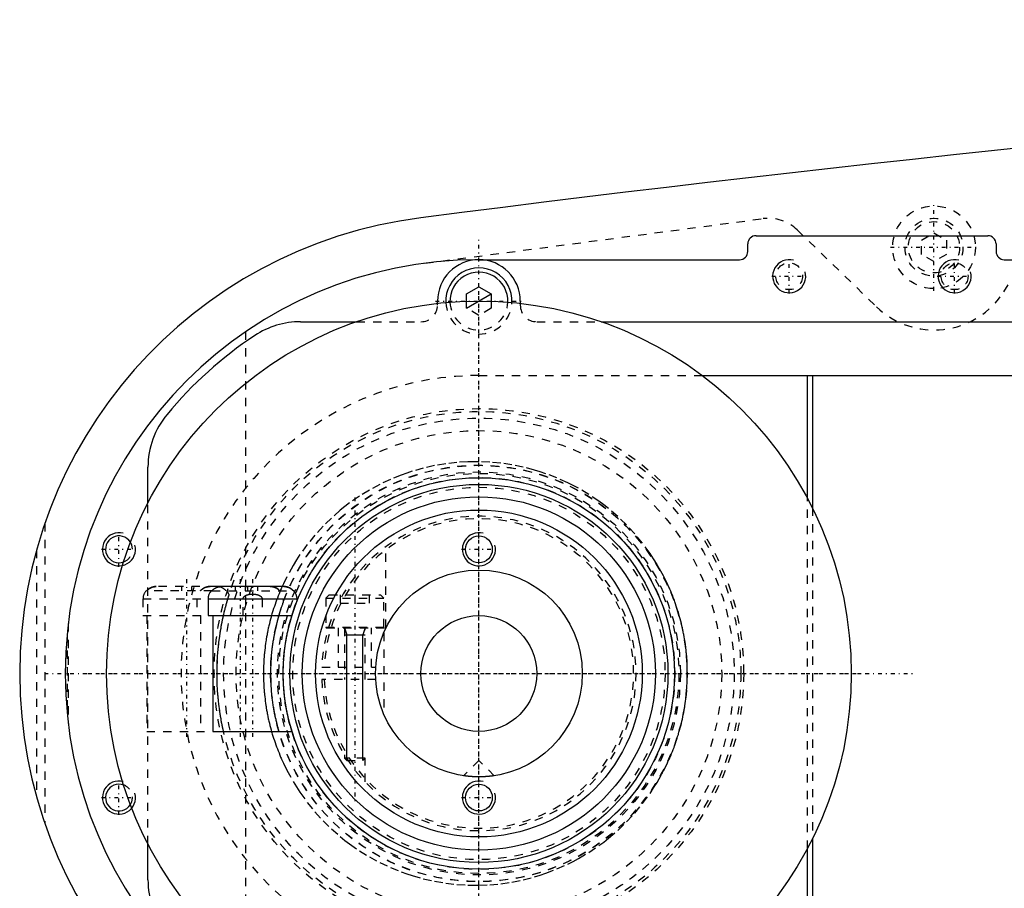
# Model space of a CAD drawing. Extents: x -1055 to 156, y -125 to 125.
# Tile 2 of 7: x -1055 to -936, y -26 to 79. Entities that reach past the tile are written whole.
import ezdxf

# ---------------------------------------------------------------- set-up
doc = ezdxf.new("R2010")
doc.units = 0
doc.linetypes.add('CENTER', pattern=[1.5, 0.45, -0.5, 0.05, -0.5])
doc.linetypes.add('DASHED', pattern=[2, 1, -1])
for name, color, linetype in [('AM_0', 7, 'CONTINUOUS'), ('AM_10', 7, 'CONTINUOUS'), ('AM_3', 7, 'DASHED'), ('AM_7', 7, 'CENTER')]:
    doc.layers.add(name, color=color, linetype=linetype)

msp = doc.modelspace()

# ---------------------------------------------------------------- linework, layer by layer
at = {"layer": 'AM_0', "color": 7, "linetype": 'CONTINUOUS'}
for p, q in [((-966.5, 52.9), (-938.5, 52.9)), ((-967.5, 51), (-967.5, 51.9)), ((-937.5, 51.9), (-937.5, 51)), ((-1000, 50), (-968.5, 50)), ((-936.5, 50), (-830, 50)), ((-1001.5, 45.87), (-1000, 46.73)), ((-1000, 46.73), (-998.5, 45.87)), ((-1001.5, 44.97), (-1001.5, 45.87)), ((-998.5, 45.87), (-998.5, 44.97)), ((-1005, 44.72), (-1005, 45)), ((-995, 45), (-995, 44.72)), ((-1021.56, 42.5), (-1014.79, 42.5)), ((-985.21, 42.5), (-867, 42.5)), ((-973, 36), (-901.33, 36)), ((-960.3, 21.18), (-960.3, 36)), ((-959.7, 36), (-959.7, 20.03)), ((-1040, 20.62), (-1040, 24.92)), ((-1032.26, 10), (-1032.34, 10)), ((-1023.58, 10.5), (-1031.12, 10.5)), ((-1022.36, 10), (-1022.44, 10)), ((-1032.73, 9), (-1032.73, 7)), ((-1032.73, 9), (-1021.98, 9)), ((-1021.98, 8.74), (-1021.98, 9)), ((-1032.73, 7), (-1022.59, 7)), ((-1032.15, 7), (-1032.15, -7)), ((-1032.15, -7), (-1022.59, -7)), ((-959.7, -20.03), (-959.7, -36)), ((-1040, -24.92), (-1040, -20.62)), ((-960.3, -36), (-960.3, -21.18))]:
    msp.add_line(p, q, dxfattribs=at)
for points in [[(-1032.26, 10, 0), (-1032.24, 10.02, 0), (-1032.21, 10.06, 0), (-1032.17, 10.1, 0), (-1032.15, 10.11, 0), (-1032.13, 10.13, 0), (-1032.08, 10.17, 0), (-1032.04, 10.2, 0), (-1031.99, 10.23, 0), (-1031.94, 10.27, 0), (-1031.89, 10.3, 0), (-1031.87, 10.31, 0), (-1031.84, 10.32, 0), (-1031.79, 10.35, 0), (-1031.74, 10.37, 0), (-1031.69, 10.39, 0), (-1031.64, 10.41, 0), (-1031.59, 10.43, 0), (-1031.56, 10.44, 0), (-1031.54, 10.44, 0), (-1031.48, 10.46, 0), (-1031.43, 10.47, 0), (-1031.4, 10.48, 0)], [(-1022.44, 10, 0), (-1022.46, 10.03, 0), (-1022.51, 10.07, 0), (-1022.56, 10.12, 0), (-1022.59, 10.14, 0), (-1022.62, 10.17, 0), (-1022.68, 10.21, 0), (-1022.74, 10.25, 0), (-1022.8, 10.29, 0), (-1022.86, 10.33, 0), (-1022.93, 10.36, 0), (-1022.96, 10.37, 0), (-1022.99, 10.38, 0), (-1023.05, 10.41, 0), (-1023.12, 10.43, 0), (-1023.19, 10.45, 0), (-1023.26, 10.47, 0), (-1023.33, 10.48, 0), (-1023.37, 10.49, 0), (-1023.41, 10.49, 0), (-1023.48, 10.5, 0), (-1023.55, 10.5, 0), (-1023.58, 10.5, 0)], [(-1023.3, 10.48, 0), (-1023.27, 10.47, 0), (-1023.22, 10.46, 0), (-1023.16, 10.44, 0), (-1023.14, 10.44, 0), (-1023.11, 10.43, 0), (-1023.06, 10.41, 0), (-1023.01, 10.39, 0), (-1022.96, 10.37, 0), (-1022.91, 10.35, 0), (-1022.86, 10.32, 0), (-1022.83, 10.31, 0), (-1022.81, 10.3, 0), (-1022.76, 10.27, 0), (-1022.71, 10.23, 0), (-1022.66, 10.2, 0), (-1022.62, 10.17, 0), (-1022.57, 10.13, 0), (-1022.55, 10.11, 0), (-1022.53, 10.1, 0), (-1022.49, 10.06, 0), (-1022.46, 10.02, 0), (-1022.44, 10, 0)], [(-1000, -12.5, 0), (-1000.01, -12.5, 0), (-1000.04, -12.5, 0), (-1000.07, -12.5, 0), (-1000.08, -12.5, 0), (-1000.1, -12.5, 0), (-1000.12, -12.5, 0), (-1000.15, -12.5, 0), (-1000.18, -12.5, 0), (-1000.2, -12.5, 0), (-1000.23, -12.5, 0), (-1000.25, -12.5, 0), (-1000.26, -12.5, 0), (-1000.29, -12.5, 0), (-1000.31, -12.5, 0), (-1000.34, -12.5, 0), (-1000.37, -12.49, 0), (-1000.4, -12.49, 0), (-1000.41, -12.49, 0), (-1000.42, -12.49, 0), (-1000.45, -12.49, 0), (-1000.48, -12.49, 0), (-1000.49, -12.49, 0), (-1000.51, -12.49, 0), (-1000.53, -12.49, 0), (-1000.56, -12.49, 0), (-1000.57, -12.49, 0), (-1000.59, -12.49, 0), (-1000.61, -12.48, 0), (-1000.64, -12.48, 0), (-1000.67, -12.48, 0), (-1000.69, -12.48, 0), (-1000.72, -12.48, 0), (-1000.73, -12.48, 0), (-1000.74, -12.48, 0), (-1000.77, -12.48, 0), (-1000.8, -12.47, 0), (-1000.82, -12.47, 0), (-1000.85, -12.47, 0), (-1000.87, -12.47, 0), (-1000.88, -12.47, 0), (-1000.9, -12.47, 0), (-1000.92, -12.47, 0), (-1000.94, -12.46, 0), (-1000.97, -12.46, 0), (-1000.99, -12.46, 0), (-1001.01, -12.46, 0), (-1001.03, -12.46, 0), (-1001.04, -12.46, 0), (-1001.06, -12.45, 0), (-1001.08, -12.45, 0), (-1001.1, -12.45, 0), (-1001.13, -12.45, 0), (-1001.15, -12.45, 0), (-1001.16, -12.45, 0), (-1001.17, -12.45, 0), (-1001.19, -12.44, 0), (-1001.21, -12.44, 0), (-1001.23, -12.44, 0), (-1001.25, -12.44, 0), (-1001.27, -12.44, 0), (-1001.28, -12.43, 0), (-1001.29, -12.43, 0), (-1001.31, -12.43, 0), (-1001.33, -12.43, 0), (-1001.34, -12.43, 0), (-1001.34, -12.43, 0), (-1001.36, -12.43, 0), (-1001.38, -12.42, 0), (-1001.39, -12.42, 0), (-1001.4, -12.42, 0), (-1001.41, -12.42, 0), (-1001.43, -12.42, 0), (-1001.45, -12.42, 0), (-1001.46, -12.41, 0), (-1001.48, -12.41, 0), (-1001.49, -12.41, 0), (-1001.5, -12.41, 0), (-1001.51, -12.41, 0), (-1001.53, -12.41, 0), (-1001.54, -12.4, 0), (-1001.56, -12.4, 0), (-1001.57, -12.4, 0), (-1001.58, -12.4, 0), (-1001.59, -12.4, 0), (-1001.6, -12.4, 0), (-1001.61, -12.4, 0), (-1001.63, -12.39, 0), (-1001.64, -12.39, 0), (-1001.65, -12.39, 0), (-1001.66, -12.39, 0), (-1001.67, -12.39, 0), (-1001.68, -12.39, 0), (-1001.69, -12.39, 0), (-1001.7, -12.38, 0), (-1001.71, -12.38, 0), (-1001.72, -12.38, 0), (-1001.73, -12.38, 0), (-1001.73, -12.38, 0), (-1001.74, -12.38, 0), (-1001.75, -12.38, 0), (-1001.76, -12.38, 0), (-1001.77, -12.37, 0), (-1001.78, -12.37, 0), (-1001.78, -12.37, 0), (-1001.78, -12.37, 0), (-1001.79, -12.37, 0), (-1001.8, -12.37, 0), (-1001.8, -12.37, 0), (-1001.81, -12.37, 0), (-1001.81, -12.37, 0), (-1001.82, -12.37, 0), (-1001.82, -12.37, 0), (-1001.82, -12.37, 0), (-1001.83, -12.37, 0), (-1001.83, -12.36, 0), (-1001.84, -12.36, 0), (-1001.84, -12.36, 0), (-1001.84, -12.36, 0), (-1001.85, -12.36, 0), (-1001.85, -12.36, 0), (-1001.85, -12.36, 0), (-1001.85, -12.36, 0), (-1001.86, -12.36, 0), (-1001.86, -12.36, 0), (-1001.86, -12.36, 0), (-1001.86, -12.36, 0), (-1001.86, -12.36, 0), (-1001.86, -12.36, 0), (-1001.86, -12.36, 0), (-1001.86, -12.36, 0)], [(-998.14, -12.36, 0), (-998.14, -12.36, 0), (-998.14, -12.36, 0), (-998.14, -12.36, 0), (-998.14, -12.36, 0), (-998.14, -12.36, 0), (-998.14, -12.36, 0), (-998.14, -12.36, 0), (-998.15, -12.36, 0), (-998.15, -12.36, 0), (-998.15, -12.36, 0), (-998.15, -12.36, 0), (-998.16, -12.36, 0), (-998.16, -12.36, 0), (-998.16, -12.36, 0), (-998.17, -12.36, 0), (-998.17, -12.37, 0), (-998.18, -12.37, 0), (-998.18, -12.37, 0), (-998.18, -12.37, 0), (-998.19, -12.37, 0), (-998.19, -12.37, 0), (-998.2, -12.37, 0), (-998.2, -12.37, 0), (-998.21, -12.37, 0), (-998.22, -12.37, 0), (-998.22, -12.37, 0), (-998.22, -12.37, 0), (-998.23, -12.37, 0), (-998.24, -12.38, 0), (-998.25, -12.38, 0), (-998.26, -12.38, 0), (-998.27, -12.38, 0), (-998.27, -12.38, 0), (-998.28, -12.38, 0), (-998.29, -12.38, 0), (-998.3, -12.38, 0), (-998.31, -12.39, 0), (-998.32, -12.39, 0), (-998.33, -12.39, 0), (-998.34, -12.39, 0), (-998.35, -12.39, 0), (-998.36, -12.39, 0), (-998.37, -12.39, 0), (-998.39, -12.4, 0), (-998.4, -12.4, 0), (-998.41, -12.4, 0), (-998.42, -12.4, 0), (-998.43, -12.4, 0), (-998.44, -12.4, 0), (-998.46, -12.4, 0), (-998.47, -12.41, 0), (-998.49, -12.41, 0), (-998.5, -12.41, 0), (-998.51, -12.41, 0), (-998.52, -12.41, 0), (-998.54, -12.41, 0), (-998.55, -12.42, 0), (-998.57, -12.42, 0), (-998.59, -12.42, 0), (-998.6, -12.42, 0), (-998.61, -12.42, 0), (-998.62, -12.42, 0), (-998.64, -12.43, 0), (-998.66, -12.43, 0), (-998.66, -12.43, 0), (-998.67, -12.43, 0), (-998.69, -12.43, 0), (-998.71, -12.43, 0), (-998.72, -12.43, 0), (-998.73, -12.44, 0), (-998.75, -12.44, 0), (-998.77, -12.44, 0), (-998.79, -12.44, 0), (-998.81, -12.44, 0), (-998.83, -12.45, 0), (-998.84, -12.45, 0), (-998.85, -12.45, 0), (-998.87, -12.45, 0), (-998.9, -12.45, 0), (-998.92, -12.45, 0), (-998.94, -12.45, 0), (-998.96, -12.46, 0), (-998.97, -12.46, 0), (-998.99, -12.46, 0), (-999.01, -12.46, 0), (-999.03, -12.46, 0), (-999.06, -12.46, 0), (-999.08, -12.47, 0), (-999.1, -12.47, 0), (-999.12, -12.47, 0), (-999.13, -12.47, 0), (-999.15, -12.47, 0), (-999.18, -12.47, 0), (-999.2, -12.47, 0), (-999.23, -12.48, 0), (-999.26, -12.48, 0), (-999.27, -12.48, 0), (-999.28, -12.48, 0), (-999.31, -12.48, 0), (-999.33, -12.48, 0), (-999.36, -12.48, 0), (-999.39, -12.48, 0), (-999.41, -12.49, 0), (-999.43, -12.49, 0), (-999.44, -12.49, 0), (-999.47, -12.49, 0), (-999.49, -12.49, 0), (-999.51, -12.49, 0), (-999.52, -12.49, 0), (-999.55, -12.49, 0), (-999.58, -12.49, 0), (-999.59, -12.49, 0), (-999.6, -12.49, 0), (-999.63, -12.49, 0), (-999.66, -12.5, 0), (-999.69, -12.5, 0), (-999.71, -12.5, 0), (-999.74, -12.5, 0), (-999.75, -12.5, 0), (-999.77, -12.5, 0), (-999.8, -12.5, 0), (-999.82, -12.5, 0), (-999.85, -12.5, 0), (-999.88, -12.5, 0), (-999.9, -12.5, 0), (-999.92, -12.5, 0), (-999.93, -12.5, 0), (-999.96, -12.5, 0), (-999.99, -12.5, 0), (-1000, -12.5, 0)]]:
    msp.add_polyline3d(points, dxfattribs=at)
for centre, radius in [((-1000, 0), 45), ((-1000, 0), 23.65), ((-1000, 0), 22.85), ((-1000, 0), 21.35), ((-1000, 0), 19.75), ((-1000, 15), 1.62), ((-1000, 0), 12.5), ((-1000, 0), 7), ((-1000, -15), 1.62)]:
    msp.add_circle(centre, radius, dxfattribs=at)
for centre, radius, start, end in [((-623.05, -2920.27), 3000, 91.26165, 97.35313), ((-1000, 0), 55.5, 97.2532, 262.7468), ((-966.5, 51.9), 1, 90, 180), ((-938.5, 51.9), 1, 0, 90), ((-1000, 0), 50, 90, 270), ((-1000, 45), 5, 0, 180), ((-968.5, 51), 1, 270, 0), ((-936.5, 51), 1, 180, 270), ((-1000, 45), 4, 357.4527, 182.5473), ((-1000, 45), 3.5, 357.7713, 182.2287), ((-1021.56, 32.5), 10, 90, 123.5573), ((-1000, 0), 49, 123.5573, 140.2849), ((-1030, 24.92), 10, 140.2849, 180), ((-1043.5, 15), 1.62, 31.4794, 290.4694), ((-1031.23, 9), 1.5, 138.1897, 180), ((-1023.48, 9), 1.5, 0, 41.8103), ((-1043.5, -15), 1.62, 69.5306, 328.5206), ((-1030, -24.92), 10, 180, 219.7151)]:
    msp.add_arc(centre, radius, start, end, dxfattribs=at)
at = {"layer": 'AM_10', "color": 7, "linetype": 'CONTINUOUS'}
for p, q in [((-1001.5, 44.13), (-998.5, 45.87)), ((-1016.25, 5.5), (-1015.97, 4.65)), ((-1013.75, 5.5), (-1014.03, 4.65)), ((-1016.25, 4.65), (-1013.75, 4.65)), ((-1015.97, -10.5), (-1015.97, 4.65)), ((-1014.03, -10.5), (-1014.03, 4.65))]:
    msp.add_line(p, q, dxfattribs=at)
for centre in [(-962.5, 48), (-942.5, 48), (-1043.5, 15), (-1000, 15), (-1043.5, -15), (-1000, -15)]:
    msp.add_arc(centre, 2, 75, 15, dxfattribs=at)
at = {"layer": 'AM_3', "color": 6, "linetype": 'DASHED'}
for p, q in [((-936.56, 46.13), (-929.22, 57.68)), ((-1006.53, 49.57), (-965.65, 54.96)), ((-961.52, 53.59), (-951.96, 44.32)), ((-946.5, 52.37), (-945, 53.23)), ((-946.5, 50.63), (-946.5, 52.37)), ((-945, 53.23), (-943.5, 52.37)), ((-943.5, 52.37), (-943.5, 50.63)), ((-945, 49.77), (-946.5, 50.63)), ((-943.5, 50.63), (-945, 49.77)), ((-1005, 44.5), (-1005, 44.72)), ((-1001.5, 44.13), (-1001.5, 44.97)), ((-1000, 43.27), (-1001.5, 44.13)), ((-998.5, 44.13), (-1000, 43.27)), ((-998.5, 44.97), (-998.5, 44.13)), ((-995, 44.72), (-995, 44.5)), ((-1014.79, 42.5), (-1007, 42.5)), ((-993, 42.5), (-985.21, 42.5)), ((-1028.19, 41.3), (-1028.19, -41.3)), ((-1000, 36), (-973, 36)), ((-1040, -20.62), (-1040, 20.62)), ((-960.3, -21.18), (-960.3, 21.18)), ((-959.7, 20.03), (-959.7, -20.03)), ((-1052.45, 18.15), (-1052.45, -18.15)), ((-1053.45, 14.95), (-1053.45, -14.95)), ((-1011.25, 5.5), (-1011.25, 15.31)), ((-1032.26, 10), (-1040.22, 10)), ((-1031.71, 10.5), (-1038.99, 10.5)), ((-1035.95, 10.5), (-1035.95, 10)), ((-1034.75, 10.5), (-1034.75, 10)), ((-1032.26, 10), (-1022.44, 10)), ((-1031.12, 10.5), (-1031.71, 10.5)), ((-1029.45, 10.5), (-1029.45, 10)), ((-1028.25, 10.5), (-1028.25, 10)), ((-1027.95, 10.5), (-1027.95, 10)), ((-1026.75, 10.5), (-1026.75, 10)), ((-1025.21, 10.5), (-1025.17, 10.5)), ((-1025.21, 10.5), (-1025.17, 10.5)), ((-1040.6, 9), (-1040.6, 7)), ((-1040.6, 9), (-1032.73, 9)), ((-1034.1, 9), (-1034.1, 7)), ((-1030.34, 9), (-1030.19, 9.51)), ((-1028.5, 7), (-1028.5, 9)), ((-1026.2, 9), (-1026.2, 7)), ((-1023.6, 8.69), (-1023.6, 9)), ((-1018.1, 9.5), (-1018.5, 9.1)), ((-1018.5, 9.1), (-1018.5, 5.6)), ((-1018.5, 9.1), (-1011.5, 9.1)), ((-1018.1, 9.5), (-1011.9, 9.5)), ((-1016.75, 9.5), (-1016.75, 8.5)), ((-1016.75, 8.5), (-1013.25, 8.5)), ((-1015, 9.5), (-1015, 8.5)), ((-1013.25, 9.5), (-1013.25, 8.5)), ((-1011.5, 9.1), (-1011.9, 9.5)), ((-1011.5, 5.6), (-1011.5, 9.1)), ((-1049.63, 6.05), (-1049.63, -6.05)), ((-1040.6, 7), (-1032.73, 7)), ((-1040.15, 7), (-1040.15, -7)), ((-1033.65, 7), (-1033.65, -7)), ((-1018.5, 5.6), (-1011.5, 5.6)), ((-1018.4, 5.5), (-1011.25, 5.5)), ((-1017, 5.5), (-1017, 0.75)), ((-1016.25, 5.5), (-1016.25, -0.75)), ((-1013.75, -0.75), (-1013.75, 5.5)), ((-1013, 0.75), (-1013, 5.5)), ((-1011.5, 4.9), (-1011.5, -4.9)), ((-1049.77, 4.76), (-1049.77, -4.76)), ((-1018.99, 0.75), (-1012.48, 0.75)), ((-1012.48, -0.75), (-1018.99, -0.75)), ((-1040.15, -7), (-1032.15, -7)), ((-1016.25, -9.85), (-1016.25, -10.22)), ((-1016.25, -10.22), (-1015.97, -10.5)), ((-1013.75, -10.22), (-1016.25, -10.22)), ((-1015.97, -10.5), (-1014.03, -10.5)), ((-1014.03, -10.5), (-1013.75, -10.22)), ((-1013.75, -13.11), (-1013.75, -10.22)), ((-1000, -10.5), (-1001.86, -12.36)), ((-998.14, -12.36), (-1000, -10.5))]:
    msp.add_line(p, q, dxfattribs=at)
for points in [[(-974.81, 0, 0), (-974.81, 0.13, 0), (-974.81, 0.4, 0), (-974.82, 0.66, 0), (-974.82, 0.8, 0), (-974.83, 0.93, 0), (-974.84, 1.2, 0), (-974.85, 1.47, 0), (-974.87, 1.74, 0), (-974.89, 2.01, 0), (-974.91, 2.28, 0), (-974.92, 2.41, 0), (-974.94, 2.55, 0), (-974.97, 2.82, 0), (-975, 3.09, 0), (-975.03, 3.36, 0), (-975.07, 3.63, 0), (-975.11, 3.9, 0), (-975.13, 4.03, 0), (-975.15, 4.17, 0), (-975.2, 4.44, 0), (-975.25, 4.7, 0), (-975.27, 4.84, 0), (-975.3, 4.97, 0), (-975.35, 5.24, 0), (-975.41, 5.51, 0), (-975.44, 5.64, 0), (-975.47, 5.78, 0), (-975.53, 6.05, 0), (-975.6, 6.31, 0), (-975.67, 6.58, 0), (-975.74, 6.84, 0), (-975.82, 7.11, 0), (-975.86, 7.24, 0), (-975.89, 7.37, 0), (-975.98, 7.63, 0), (-976.06, 7.89, 0), (-976.14, 8.15, 0), (-976.23, 8.41, 0), (-976.32, 8.67, 0), (-976.37, 8.8, 0), (-976.42, 8.93, 0), (-976.52, 9.18, 0), (-976.61, 9.44, 0), (-976.72, 9.69, 0), (-976.82, 9.94, 0), (-976.93, 10.19, 0), (-976.98, 10.32, 0), (-977.04, 10.44, 0), (-977.15, 10.69, 0), (-977.26, 10.93, 0), (-977.68, 11.78, 0), (-978.46, 13.17, 0), (-978.88, 13.84, 0), (-979.31, 14.49, 0), (-980.22, 15.73, 0), (-981.17, 16.88, 0), (-982.17, 17.95, 0), (-983.22, 18.96, 0), (-984.34, 19.92, 0), (-984.91, 20.37, 0), (-985.5, 20.8, 0), (-986.72, 21.62, 0), (-987.97, 22.37, 0), (-988.61, 22.71, 0), (-989.26, 23.04, 0), (-990.58, 23.63, 0), (-991.92, 24.14, 0), (-992.6, 24.37, 0), (-993.27, 24.58, 0), (-994.64, 24.93, 0), (-996, 25.21, 0), (-997.35, 25.41, 0), (-998.69, 25.54, 0), (-1000.01, 25.59, 0), (-1000.67, 25.59, 0), (-1001.33, 25.58, 0), (-1002.66, 25.5, 0), (-1004.01, 25.34, 0), (-1005.36, 25.11, 0), (-1006.72, 24.81, 0), (-1008.06, 24.43, 0), (-1008.73, 24.21, 0), (-1009.39, 23.98, 0), (-1010.7, 23.44, 0), (-1011.98, 22.84, 0), (-1013.24, 22.16, 0), (-1014.45, 21.42, 0), (-1015.62, 20.6, 0), (-1016.19, 20.17, 0), (-1016.75, 19.72, 0), (-1017.82, 18.78, 0), (-1018.84, 17.79, 0), (-1019.81, 16.73, 0), (-1020.74, 15.59, 0), (-1021.63, 14.36, 0), (-1022.05, 13.72, 0), (-1022.46, 13.05, 0), (-1023.22, 11.67, 0), (-1023.63, 10.84, 0), (-1023.74, 10.6, 0), (-1023.85, 10.35, 0), (-1023.9, 10.23, 0), (-1023.96, 10.11, 0), (-1024.06, 9.86, 0), (-1024.16, 9.61, 0), (-1024.26, 9.36, 0), (-1024.36, 9.11, 0), (-1024.46, 8.86, 0), (-1024.5, 8.73, 0), (-1024.55, 8.61, 0), (-1024.64, 8.35, 0), (-1024.72, 8.1, 0), (-1024.81, 7.84, 0), (-1024.89, 7.58, 0), (-1024.97, 7.32, 0), (-1025.01, 7.19, 0), (-1025.05, 7.06, 0), (-1025.12, 6.8, 0), (-1025.19, 6.54, 0), (-1025.26, 6.27, 0), (-1025.32, 6.01, 0), (-1025.39, 5.75, 0), (-1025.42, 5.61, 0), (-1025.45, 5.48, 0), (-1025.5, 5.22, 0), (-1025.56, 4.95, 0), (-1025.58, 4.82, 0), (-1025.61, 4.68, 0), (-1025.66, 4.42, 0), (-1025.7, 4.15, 0), (-1025.72, 4.01, 0), (-1025.74, 3.88, 0), (-1025.78, 3.61, 0), (-1025.82, 3.34, 0), (-1025.85, 3.08, 0), (-1025.89, 2.81, 0), (-1025.91, 2.54, 0), (-1025.93, 2.4, 0), (-1025.94, 2.27, 0), (-1025.96, 2, 0), (-1025.98, 1.73, 0), (-1026, 1.47, 0), (-1026.01, 1.2, 0), (-1026.02, 0.93, 0), (-1026.03, 0.8, 0), (-1026.03, 0.66, 0), (-1026.04, 0.4, 0), (-1026.04, 0.13, 0), (-1026.04, 0, 0), (-1026.04, -0.13, 0), (-1026.04, -0.4, 0), (-1026.03, -0.66, 0), (-1026.03, -0.8, 0), (-1026.02, -0.93, 0), (-1026.01, -1.2, 0), (-1026, -1.47, 0), (-1025.98, -1.73, 0), (-1025.96, -2, 0), (-1025.94, -2.27, 0), (-1025.93, -2.4, 0), (-1025.91, -2.54, 0), (-1025.89, -2.81, 0), (-1025.85, -3.08, 0), (-1025.82, -3.34, 0), (-1025.78, -3.61, 0), (-1025.74, -3.88, 0), (-1025.72, -4.01, 0), (-1025.7, -4.15, 0), (-1025.66, -4.42, 0), (-1025.61, -4.68, 0), (-1025.58, -4.82, 0), (-1025.56, -4.95, 0), (-1025.5, -5.22, 0), (-1025.45, -5.48, 0), (-1025.42, -5.61, 0), (-1025.39, -5.75, 0), (-1025.32, -6.01, 0), (-1025.26, -6.27, 0), (-1025.19, -6.54, 0), (-1025.12, -6.8, 0), (-1025.05, -7.06, 0), (-1025.01, -7.19, 0), (-1024.97, -7.32, 0), (-1024.89, -7.58, 0), (-1024.81, -7.84, 0), (-1024.72, -8.1, 0), (-1024.64, -8.35, 0), (-1024.55, -8.61, 0), (-1024.5, -8.73, 0), (-1024.46, -8.86, 0), (-1024.36, -9.11, 0), (-1024.26, -9.36, 0), (-1024.16, -9.61, 0), (-1024.06, -9.86, 0), (-1023.96, -10.11, 0), (-1023.9, -10.23, 0), (-1023.85, -10.35, 0), (-1023.74, -10.6, 0), (-1023.63, -10.84, 0), (-1023.22, -11.67, 0), (-1022.46, -13.05, 0), (-1022.05, -13.72, 0), (-1021.63, -14.36, 0), (-1020.74, -15.59, 0), (-1019.81, -16.73, 0), (-1018.84, -17.79, 0), (-1017.82, -18.78, 0), (-1016.75, -19.72, 0), (-1016.19, -20.17, 0), (-1015.62, -20.6, 0), (-1014.45, -21.42, 0), (-1013.24, -22.16, 0), (-1011.98, -22.84, 0), (-1010.7, -23.44, 0), (-1009.39, -23.98, 0), (-1008.73, -24.21, 0), (-1008.06, -24.43, 0), (-1006.72, -24.81, 0), (-1005.36, -25.11, 0), (-1004.01, -25.34, 0), (-1002.66, -25.5, 0), (-1001.33, -25.58, 0), (-1000.67, -25.59, 0), (-1000.01, -25.59, 0), (-998.69, -25.54, 0), (-997.35, -25.41, 0), (-996, -25.21, 0), (-994.64, -24.93, 0), (-993.27, -24.58, 0), (-992.6, -24.37, 0), (-991.92, -24.14, 0), (-990.58, -23.63, 0), (-989.26, -23.04, 0), (-988.61, -22.71, 0), (-987.97, -22.37, 0), (-986.72, -21.62, 0), (-985.5, -20.8, 0), (-984.91, -20.37, 0), (-984.34, -19.92, 0), (-983.22, -18.96, 0), (-982.17, -17.95, 0), (-981.17, -16.88, 0), (-980.22, -15.73, 0), (-979.31, -14.49, 0), (-978.88, -13.84, 0), (-978.46, -13.17, 0), (-977.68, -11.78, 0), (-977.26, -10.93, 0), (-977.15, -10.69, 0), (-977.04, -10.44, 0), (-976.98, -10.32, 0), (-976.93, -10.19, 0), (-976.82, -9.94, 0), (-976.72, -9.69, 0), (-976.61, -9.44, 0), (-976.52, -9.18, 0), (-976.42, -8.93, 0), (-976.37, -8.8, 0), (-976.32, -8.67, 0), (-976.23, -8.41, 0), (-976.14, -8.15, 0), (-976.06, -7.89, 0), (-975.98, -7.63, 0), (-975.89, -7.37, 0), (-975.86, -7.24, 0), (-975.82, -7.11, 0), (-975.74, -6.84, 0), (-975.67, -6.58, 0), (-975.6, -6.31, 0), (-975.53, -6.05, 0), (-975.47, -5.78, 0), (-975.44, -5.64, 0), (-975.41, -5.51, 0), (-975.35, -5.24, 0), (-975.3, -4.97, 0), (-975.27, -4.84, 0), (-975.25, -4.7, 0), (-975.2, -4.44, 0), (-975.15, -4.17, 0), (-975.13, -4.03, 0), (-975.11, -3.9, 0), (-975.07, -3.63, 0), (-975.03, -3.36, 0), (-975, -3.09, 0), (-974.97, -2.82, 0), (-974.94, -2.55, 0), (-974.92, -2.41, 0), (-974.91, -2.28, 0), (-974.89, -2.01, 0), (-974.87, -1.74, 0), (-974.85, -1.47, 0), (-974.84, -1.2, 0), (-974.83, -0.93, 0), (-974.82, -0.8, 0), (-974.82, -0.66, 0), (-974.81, -0.4, 0), (-974.81, -0.13, 0), (-974.81, 0, 0)], [(-1038.99, 10.5, 0), (-1039.02, 10.5, 0), (-1039.09, 10.5, 0), (-1039.17, 10.49, 0), (-1039.2, 10.49, 0), (-1039.24, 10.48, 0), (-1039.31, 10.47, 0), (-1039.38, 10.45, 0), (-1039.45, 10.43, 0), (-1039.52, 10.41, 0), (-1039.58, 10.38, 0), (-1039.62, 10.37, 0), (-1039.65, 10.36, 0), (-1039.71, 10.33, 0), (-1039.77, 10.29, 0), (-1039.84, 10.25, 0), (-1039.9, 10.21, 0), (-1039.96, 10.17, 0), (-1039.98, 10.14, 0), (-1040.01, 10.12, 0), (-1040.06, 10.07, 0), (-1040.11, 10.03, 0), (-1040.13, 10, 0)], [(-1040.13, 10, 0), (-1040.13, 10.01, 0), (-1040.11, 10.02, 0), (-1040.1, 10.04, 0), (-1040.09, 10.04, 0), (-1040.09, 10.05, 0), (-1040.07, 10.06, 0), (-1040.06, 10.08, 0), (-1040.05, 10.09, 0), (-1040.03, 10.1, 0), (-1040.02, 10.12, 0), (-1040.01, 10.12, 0), (-1040, 10.13, 0), (-1039.99, 10.14, 0), (-1039.97, 10.15, 0), (-1039.95, 10.17, 0), (-1039.94, 10.18, 0), (-1039.92, 10.19, 0), (-1039.91, 10.2, 0), (-1039.91, 10.2, 0), (-1039.89, 10.22, 0), (-1039.87, 10.23, 0), (-1039.86, 10.23, 0)], [(-1039.86, 10.23, 0), (-1039.85, 10.24, 0), (-1039.82, 10.26, 0), (-1039.8, 10.28, 0), (-1039.78, 10.29, 0), (-1039.77, 10.29, 0), (-1039.74, 10.31, 0), (-1039.71, 10.32, 0), (-1039.68, 10.34, 0), (-1039.66, 10.35, 0), (-1039.63, 10.36, 0), (-1039.62, 10.37, 0), (-1039.6, 10.38, 0), (-1039.57, 10.39, 0), (-1039.55, 10.4, 0), (-1039.52, 10.41, 0), (-1039.49, 10.42, 0), (-1039.46, 10.43, 0), (-1039.44, 10.43, 0), (-1039.43, 10.44, 0), (-1039.4, 10.45, 0), (-1039.37, 10.45, 0), (-1039.35, 10.46, 0)], [(-1039.35, 10.46, 0), (-1039.34, 10.46, 0), (-1039.32, 10.47, 0), (-1039.3, 10.47, 0), (-1039.29, 10.47, 0), (-1039.28, 10.47, 0), (-1039.26, 10.48, 0), (-1039.24, 10.48, 0), (-1039.22, 10.48, 0), (-1039.2, 10.49, 0), (-1039.18, 10.49, 0), (-1039.17, 10.49, 0), (-1039.16, 10.49, 0), (-1039.14, 10.49, 0), (-1039.12, 10.49, 0), (-1039.1, 10.5, 0), (-1039.08, 10.5, 0), (-1039.06, 10.5, 0), (-1039.05, 10.5, 0), (-1039.04, 10.5, 0), (-1039.02, 10.5, 0), (-1039, 10.5, 0), (-1038.99, 10.5, 0)], [(-1032.49, 10.5, 0), (-1032.52, 10.5, 0), (-1032.59, 10.5, 0), (-1032.67, 10.49, 0), (-1032.7, 10.49, 0), (-1032.74, 10.48, 0), (-1032.81, 10.47, 0), (-1032.88, 10.45, 0), (-1032.95, 10.43, 0), (-1033.02, 10.41, 0), (-1033.08, 10.38, 0), (-1033.12, 10.37, 0), (-1033.15, 10.36, 0), (-1033.21, 10.33, 0), (-1033.27, 10.29, 0), (-1033.34, 10.25, 0), (-1033.4, 10.21, 0), (-1033.46, 10.17, 0), (-1033.48, 10.14, 0), (-1033.51, 10.12, 0), (-1033.56, 10.07, 0), (-1033.61, 10.03, 0), (-1033.63, 10, 0)], [(-1033.63, 10, 0), (-1033.63, 10.01, 0), (-1033.61, 10.02, 0), (-1033.6, 10.04, 0), (-1033.59, 10.04, 0), (-1033.59, 10.05, 0), (-1033.57, 10.06, 0), (-1033.56, 10.08, 0), (-1033.55, 10.09, 0), (-1033.53, 10.1, 0), (-1033.52, 10.12, 0), (-1033.51, 10.12, 0), (-1033.5, 10.13, 0), (-1033.49, 10.14, 0), (-1033.47, 10.15, 0), (-1033.45, 10.17, 0), (-1033.44, 10.18, 0), (-1033.42, 10.19, 0), (-1033.41, 10.2, 0), (-1033.41, 10.2, 0), (-1033.39, 10.22, 0), (-1033.37, 10.23, 0), (-1033.36, 10.23, 0)], [(-1033.36, 10.23, 0), (-1033.37, 10.23, 0), (-1033.39, 10.22, 0), (-1033.41, 10.2, 0), (-1033.41, 10.2, 0), (-1033.42, 10.19, 0), (-1033.44, 10.18, 0), (-1033.45, 10.17, 0), (-1033.47, 10.15, 0), (-1033.49, 10.14, 0), (-1033.5, 10.13, 0), (-1033.51, 10.12, 0), (-1033.52, 10.12, 0), (-1033.53, 10.1, 0), (-1033.55, 10.09, 0), (-1033.56, 10.08, 0), (-1033.57, 10.06, 0), (-1033.59, 10.05, 0), (-1033.59, 10.04, 0), (-1033.6, 10.04, 0), (-1033.61, 10.02, 0), (-1033.63, 10.01, 0), (-1033.63, 10, 0)], [(-1033.63, 10, 0), (-1033.63, 10.01, 0), (-1033.61, 10.02, 0), (-1033.6, 10.04, 0), (-1033.59, 10.04, 0), (-1033.59, 10.05, 0), (-1033.57, 10.06, 0), (-1033.56, 10.08, 0), (-1033.55, 10.09, 0), (-1033.53, 10.1, 0), (-1033.52, 10.12, 0), (-1033.51, 10.12, 0), (-1033.5, 10.13, 0), (-1033.49, 10.14, 0), (-1033.47, 10.15, 0), (-1033.45, 10.17, 0), (-1033.44, 10.18, 0), (-1033.42, 10.19, 0), (-1033.41, 10.2, 0), (-1033.41, 10.2, 0), (-1033.39, 10.22, 0), (-1033.37, 10.23, 0), (-1033.36, 10.23, 0)], [(-1033.36, 10.23, 0), (-1033.34, 10.25, 0), (-1033.3, 10.28, 0), (-1033.25, 10.3, 0), (-1033.23, 10.32, 0), (-1033.21, 10.33, 0), (-1033.16, 10.35, 0), (-1033.11, 10.37, 0), (-1033.07, 10.39, 0), (-1033.02, 10.41, 0), (-1032.97, 10.42, 0), (-1032.95, 10.43, 0), (-1032.92, 10.44, 0), (-1032.87, 10.45, 0), (-1032.82, 10.46, 0), (-1032.77, 10.47, 0), (-1032.72, 10.48, 0), (-1032.67, 10.49, 0), (-1032.64, 10.49, 0), (-1032.62, 10.5, 0), (-1032.56, 10.5, 0), (-1032.51, 10.5, 0), (-1032.49, 10.5, 0)], [(-1032.49, 10.5, 0), (-1032.51, 10.5, 0), (-1032.56, 10.5, 0), (-1032.62, 10.5, 0), (-1032.64, 10.49, 0), (-1032.67, 10.49, 0), (-1032.72, 10.48, 0), (-1032.77, 10.47, 0), (-1032.82, 10.46, 0), (-1032.87, 10.45, 0), (-1032.92, 10.44, 0), (-1032.95, 10.43, 0), (-1032.97, 10.42, 0), (-1033.02, 10.41, 0), (-1033.07, 10.39, 0), (-1033.11, 10.37, 0), (-1033.16, 10.35, 0), (-1033.21, 10.33, 0), (-1033.23, 10.32, 0), (-1033.25, 10.3, 0), (-1033.3, 10.28, 0), (-1033.34, 10.25, 0), (-1033.36, 10.23, 0)], [(-1033.36, 10.23, 0), (-1033.34, 10.25, 0), (-1033.3, 10.28, 0), (-1033.25, 10.3, 0), (-1033.23, 10.32, 0), (-1033.21, 10.33, 0), (-1033.16, 10.35, 0), (-1033.11, 10.37, 0), (-1033.07, 10.39, 0), (-1033.02, 10.41, 0), (-1032.97, 10.42, 0), (-1032.95, 10.43, 0), (-1032.92, 10.44, 0), (-1032.87, 10.45, 0), (-1032.82, 10.46, 0), (-1032.77, 10.47, 0), (-1032.72, 10.48, 0), (-1032.67, 10.49, 0), (-1032.64, 10.49, 0), (-1032.62, 10.5, 0), (-1032.56, 10.5, 0), (-1032.51, 10.5, 0), (-1032.49, 10.5, 0)], [(-1031.71, 10.5, 0), (-1031.66, 10.5, 0), (-1031.56, 10.49, 0), (-1031.46, 10.48, 0), (-1031.41, 10.47, 0)], [(-1030.57, 10, 0), (-1030.58, 10.02, 0), (-1030.62, 10.06, 0), (-1030.66, 10.09, 0), (-1030.68, 10.11, 0), (-1030.7, 10.13, 0), (-1030.74, 10.16, 0), (-1030.79, 10.2, 0), (-1030.83, 10.23, 0), (-1030.88, 10.26, 0), (-1030.93, 10.29, 0), (-1030.95, 10.31, 0), (-1030.98, 10.32, 0), (-1031.03, 10.34, 0), (-1031.08, 10.37, 0), (-1031.12, 10.39, 0), (-1031.17, 10.41, 0), (-1031.22, 10.42, 0), (-1031.25, 10.43, 0), (-1031.28, 10.44, 0), (-1031.33, 10.45, 0), (-1031.39, 10.47, 0), (-1031.41, 10.47, 0)], [(-1031.4, 10.48, 0), (-1031.35, 10.48, 0), (-1031.26, 10.49, 0), (-1031.16, 10.5, 0), (-1031.12, 10.5, 0)], [(-1028.5, 9, 0), (-1028.5, 9, 0), (-1028.5, 9.01, 0), (-1028.5, 9.01, 0), (-1028.5, 9.01, 0), (-1028.5, 9.01, 0), (-1028.5, 9.02, 0), (-1028.5, 9.02, 0), (-1028.5, 9.03, 0), (-1028.5, 9.03, 0), (-1028.5, 9.04, 0), (-1028.5, 9.04, 0), (-1028.5, 9.04, 0), (-1028.5, 9.05, 0), (-1028.5, 9.05, 0), (-1028.5, 9.05, 0), (-1028.5, 9.06, 0), (-1028.5, 9.06, 0), (-1028.5, 9.07, 0), (-1028.5, 9.07, 0), (-1028.49, 9.07, 0), (-1028.49, 9.08, 0), (-1028.49, 9.08, 0), (-1028.49, 9.08, 0), (-1028.49, 9.08, 0), (-1028.49, 9.09, 0), (-1028.49, 9.09, 0), (-1028.49, 9.09, 0), (-1028.49, 9.1, 0), (-1028.49, 9.1, 0), (-1028.48, 9.12, 0), (-1028.47, 9.14, 0), (-1028.46, 9.16, 0), (-1028.45, 9.19, 0), (-1028.43, 9.21, 0), (-1028.42, 9.22, 0), (-1028.42, 9.23, 0), (-1028.4, 9.25, 0), (-1028.38, 9.27, 0), (-1028.37, 9.29, 0), (-1028.35, 9.3, 0), (-1028.33, 9.32, 0), (-1028.32, 9.33, 0), (-1028.3, 9.34, 0), (-1028.28, 9.36, 0), (-1028.26, 9.37, 0), (-1028.25, 9.38, 0), (-1028.24, 9.39, 0), (-1028.22, 9.4, 0), (-1028.19, 9.41, 0), (-1028.18, 9.42, 0), (-1028.17, 9.42, 0), (-1028.15, 9.43, 0), (-1028.13, 9.45, 0), (-1028.1, 9.46, 0), (-1028.08, 9.47, 0), (-1028.06, 9.48, 0), (-1028.05, 9.48, 0), (-1028.03, 9.49, 0), (-1028.01, 9.49, 0), (-1027.98, 9.5, 0), (-1027.96, 9.51, 0), (-1027.93, 9.52, 0), (-1027.91, 9.53, 0), (-1027.9, 9.53, 0), (-1027.88, 9.53, 0), (-1027.86, 9.54, 0), (-1027.83, 9.55, 0), (-1027.81, 9.55, 0), (-1027.78, 9.56, 0), (-1027.75, 9.56, 0), (-1027.74, 9.57, 0), (-1027.73, 9.57, 0), (-1027.7, 9.57, 0), (-1027.67, 9.58, 0), (-1027.65, 9.58, 0), (-1027.62, 9.58, 0), (-1027.59, 9.59, 0), (-1027.58, 9.59, 0), (-1027.57, 9.59, 0), (-1027.54, 9.59, 0), (-1027.52, 9.59, 0), (-1027.43, 9.6, 0), (-1027.35, 9.6, 0), (-1027.27, 9.6, 0), (-1027.18, 9.59, 0), (-1027.16, 9.59, 0), (-1027.13, 9.59, 0), (-1027.12, 9.59, 0), (-1027.11, 9.59, 0), (-1027.08, 9.58, 0), (-1027.05, 9.58, 0), (-1027.03, 9.58, 0), (-1027, 9.57, 0), (-1026.97, 9.57, 0), (-1026.96, 9.57, 0), (-1026.95, 9.56, 0), (-1026.92, 9.56, 0), (-1026.89, 9.55, 0), (-1026.87, 9.55, 0), (-1026.84, 9.54, 0), (-1026.82, 9.53, 0), (-1026.8, 9.53, 0), (-1026.79, 9.53, 0), (-1026.77, 9.52, 0), (-1026.74, 9.51, 0), (-1026.72, 9.5, 0), (-1026.69, 9.49, 0), (-1026.67, 9.49, 0), (-1026.65, 9.48, 0), (-1026.64, 9.48, 0), (-1026.62, 9.47, 0), (-1026.6, 9.46, 0), (-1026.57, 9.45, 0), (-1026.55, 9.43, 0), (-1026.53, 9.42, 0), (-1026.52, 9.42, 0), (-1026.51, 9.41, 0), (-1026.48, 9.4, 0), (-1026.46, 9.39, 0), (-1026.45, 9.38, 0), (-1026.44, 9.37, 0), (-1026.42, 9.36, 0), (-1026.4, 9.34, 0), (-1026.38, 9.33, 0), (-1026.37, 9.32, 0), (-1026.35, 9.3, 0), (-1026.33, 9.29, 0), (-1026.32, 9.27, 0), (-1026.3, 9.25, 0), (-1026.28, 9.23, 0), (-1026.28, 9.22, 0), (-1026.27, 9.21, 0), (-1026.25, 9.19, 0), (-1026.24, 9.16, 0), (-1026.23, 9.14, 0), (-1026.22, 9.13, 0), (-1026.22, 9.12, 0), (-1026.22, 9.12, 0), (-1026.22, 9.12, 0), (-1026.22, 9.11, 0), (-1026.22, 9.11, 0), (-1026.22, 9.11, 0), (-1026.21, 9.1, 0), (-1026.21, 9.1, 0), (-1026.21, 9.09, 0), (-1026.21, 9.09, 0), (-1026.21, 9.09, 0), (-1026.21, 9.08, 0), (-1026.21, 9.08, 0), (-1026.21, 9.08, 0), (-1026.21, 9.08, 0), (-1026.21, 9.07, 0), (-1026.2, 9.07, 0), (-1026.2, 9.07, 0), (-1026.2, 9.06, 0), (-1026.2, 9.06, 0), (-1026.2, 9.05, 0), (-1026.2, 9.05, 0), (-1026.2, 9.05, 0), (-1026.2, 9.04, 0), (-1026.2, 9.04, 0), (-1026.2, 9.04, 0), (-1026.2, 9.03, 0), (-1026.2, 9.03, 0), (-1026.2, 9.02, 0), (-1026.2, 9.02, 0), (-1026.2, 9.01, 0), (-1026.2, 9.01, 0), (-1026.2, 9.01, 0), (-1026.2, 9.01, 0), (-1026.2, 9, 0), (-1026.2, 9, 0)], [(-1024.07, 10, 0), (-1024.09, 10.03, 0), (-1024.14, 10.07, 0), (-1024.19, 10.12, 0), (-1024.22, 10.14, 0), (-1024.24, 10.17, 0), (-1024.3, 10.21, 0), (-1024.36, 10.25, 0), (-1024.43, 10.29, 0), (-1024.49, 10.33, 0), (-1024.55, 10.36, 0), (-1024.58, 10.37, 0), (-1024.62, 10.38, 0), (-1024.68, 10.41, 0), (-1024.75, 10.43, 0), (-1024.82, 10.45, 0), (-1024.89, 10.47, 0), (-1024.96, 10.48, 0), (-1025, 10.49, 0), (-1025.03, 10.49, 0), (-1025.11, 10.5, 0), (-1025.18, 10.5, 0), (-1025.21, 10.5, 0)], [(-1025.17, 10.5, 0), (-1025.14, 10.5, 0), (-1025.07, 10.49, 0), (-1025, 10.49, 0), (-1024.96, 10.48, 0), (-1024.93, 10.47, 0), (-1024.86, 10.46, 0), (-1024.79, 10.44, 0), (-1024.72, 10.42, 0), (-1024.66, 10.4, 0), (-1024.6, 10.38, 0), (-1024.57, 10.36, 0), (-1024.54, 10.35, 0), (-1024.47, 10.32, 0), (-1024.41, 10.28, 0), (-1024.35, 10.25, 0), (-1024.29, 10.2, 0), (-1024.24, 10.16, 0), (-1024.21, 10.14, 0), (-1024.19, 10.12, 0), (-1024.14, 10.07, 0), (-1024.09, 10.02, 0), (-1024.07, 10, 0)], [(-1024.07, 10, 0), (-1024.09, 10.02, 0), (-1024.14, 10.07, 0), (-1024.19, 10.12, 0), (-1024.21, 10.14, 0), (-1024.24, 10.16, 0), (-1024.29, 10.2, 0), (-1024.35, 10.25, 0), (-1024.41, 10.28, 0), (-1024.47, 10.32, 0), (-1024.54, 10.35, 0), (-1024.57, 10.36, 0), (-1024.6, 10.38, 0), (-1024.66, 10.4, 0), (-1024.72, 10.42, 0), (-1024.79, 10.44, 0), (-1024.86, 10.46, 0), (-1024.93, 10.47, 0), (-1024.96, 10.48, 0), (-1025, 10.49, 0), (-1025.07, 10.49, 0), (-1025.14, 10.5, 0), (-1025.17, 10.5, 0)], [(-1023.58, 10.5, 0), (-1023.54, 10.5, 0), (-1023.44, 10.49, 0), (-1023.35, 10.48, 0), (-1023.3, 10.48, 0)], [(-1030.87, 7, 0), (-1030.85, 7.06, 0), (-1030.82, 7.18, 0), (-1030.8, 7.31, 0), (-1030.78, 7.37, 0), (-1030.77, 7.43, 0), (-1030.74, 7.55, 0), (-1030.71, 7.67, 0), (-1030.68, 7.78, 0), (-1030.65, 7.9, 0), (-1030.62, 8.02, 0), (-1030.6, 8.07, 0), (-1030.59, 8.13, 0), (-1030.56, 8.24, 0), (-1030.53, 8.35, 0), (-1030.5, 8.46, 0), (-1030.47, 8.56, 0), (-1030.44, 8.66, 0), (-1030.43, 8.71, 0), (-1030.41, 8.76, 0), (-1030.38, 8.86, 0), (-1030.36, 8.95, 0), (-1030.34, 9, 0)], [(-1024.16, 7, 0), (-1024.13, 7.07, 0), (-1024.09, 7.22, 0), (-1024.05, 7.36, 0), (-1024.03, 7.43, 0), (-1024.01, 7.5, 0), (-1023.96, 7.63, 0), (-1023.92, 7.76, 0), (-1023.88, 7.88, 0), (-1023.84, 8, 0), (-1023.81, 8.11, 0), (-1023.79, 8.16, 0), (-1023.77, 8.21, 0), (-1023.74, 8.3, 0), (-1023.71, 8.39, 0), (-1023.69, 8.44, 0), (-1023.69, 8.45, 0), (-1023.68, 8.47, 0), (-1023.68, 8.47, 0), (-1023.68, 8.48, 0), (-1023.67, 8.49, 0), (-1023.67, 8.5, 0), (-1023.66, 8.52, 0), (-1023.66, 8.53, 0), (-1023.66, 8.54, 0), (-1023.65, 8.54, 0), (-1023.65, 8.55, 0), (-1023.65, 8.56, 0), (-1023.64, 8.57, 0), (-1023.64, 8.58, 0), (-1023.64, 8.59, 0), (-1023.63, 8.6, 0), (-1023.63, 8.6, 0), (-1023.63, 8.61, 0), (-1023.63, 8.62, 0), (-1023.63, 8.62, 0), (-1023.62, 8.63, 0), (-1023.62, 8.63, 0), (-1023.62, 8.64, 0), (-1023.62, 8.64, 0), (-1023.62, 8.65, 0), (-1023.62, 8.65, 0), (-1023.61, 8.66, 0), (-1023.61, 8.66, 0), (-1023.61, 8.67, 0), (-1023.61, 8.67, 0), (-1023.61, 8.67, 0), (-1023.61, 8.68, 0), (-1023.61, 8.68, 0), (-1023.6, 8.68, 0), (-1023.6, 8.68, 0), (-1023.6, 8.69, 0), (-1023.6, 8.69, 0), (-1023.6, 8.69, 0), (-1023.6, 8.69, 0), (-1023.6, 8.69, 0), (-1023.6, 8.69, 0), (-1023.6, 8.69, 0), (-1023.6, 8.69, 0)], [(-1022.59, 7, 0), (-1022.57, 7.08, 0), (-1022.52, 7.23, 0), (-1022.47, 7.38, 0), (-1022.45, 7.45, 0), (-1022.42, 7.52, 0), (-1022.38, 7.66, 0), (-1022.33, 7.79, 0), (-1022.29, 7.92, 0), (-1022.24, 8.04, 0), (-1022.2, 8.15, 0), (-1022.18, 8.2, 0), (-1022.16, 8.25, 0), (-1022.13, 8.35, 0), (-1022.09, 8.44, 0), (-1022.07, 8.49, 0), (-1022.07, 8.5, 0), (-1022.06, 8.51, 0), (-1022.06, 8.52, 0), (-1022.06, 8.53, 0), (-1022.05, 8.54, 0), (-1022.05, 8.55, 0), (-1022.04, 8.56, 0), (-1022.04, 8.58, 0), (-1022.04, 8.59, 0), (-1022.03, 8.59, 0), (-1022.03, 8.6, 0), (-1022.03, 8.61, 0), (-1022.02, 8.62, 0), (-1022.02, 8.63, 0), (-1022.02, 8.64, 0), (-1022.01, 8.65, 0), (-1022.01, 8.65, 0), (-1022.01, 8.66, 0), (-1022.01, 8.66, 0), (-1022, 8.67, 0), (-1022, 8.68, 0), (-1022, 8.68, 0), (-1022, 8.69, 0), (-1021.99, 8.69, 0), (-1021.99, 8.7, 0), (-1021.99, 8.7, 0), (-1021.99, 8.7, 0), (-1021.99, 8.71, 0), (-1021.99, 8.72, 0), (-1021.98, 8.72, 0), (-1021.98, 8.72, 0), (-1021.98, 8.73, 0), (-1021.98, 8.73, 0), (-1021.98, 8.73, 0), (-1021.98, 8.73, 0), (-1021.98, 8.74, 0), (-1021.98, 8.74, 0), (-1021.98, 8.74, 0), (-1021.98, 8.74, 0), (-1021.98, 8.74, 0), (-1021.98, 8.74, 0), (-1021.98, 8.74, 0), (-1021.98, 8.74, 0)], [(-1030.87, -7, 0), (-1030.88, -6.95, 0), (-1030.9, -6.84, 0), (-1030.92, -6.74, 0), (-1030.94, -6.68, 0), (-1030.95, -6.63, 0), (-1030.97, -6.52, 0), (-1030.99, -6.41, 0), (-1031.02, -6.3, 0), (-1031.04, -6.18, 0), (-1031.06, -6.07, 0), (-1031.07, -6.01, 0), (-1031.09, -5.95, 0), (-1031.11, -5.83, 0), (-1031.13, -5.71, 0), (-1031.15, -5.59, 0), (-1031.17, -5.47, 0), (-1031.19, -5.35, 0), (-1031.21, -5.29, 0), (-1031.22, -5.23, 0), (-1031.24, -5.1, 0), (-1031.26, -4.97, 0), (-1031.27, -4.91, 0), (-1031.33, -4.52, 0), (-1031.43, -3.72, 0), (-1031.52, -2.9, 0), (-1031.58, -2.07, 0), (-1031.63, -1.24, 0), (-1031.65, -0.41, 0), (-1031.65, 0, 0), (-1031.65, 0.41, 0), (-1031.63, 1.24, 0), (-1031.58, 2.07, 0), (-1031.52, 2.9, 0), (-1031.43, 3.72, 0), (-1031.33, 4.52, 0), (-1031.27, 4.91, 0), (-1031.26, 4.97, 0), (-1031.24, 5.1, 0), (-1031.22, 5.23, 0), (-1031.21, 5.29, 0), (-1031.19, 5.35, 0), (-1031.17, 5.47, 0), (-1031.15, 5.59, 0), (-1031.13, 5.71, 0), (-1031.11, 5.83, 0), (-1031.09, 5.95, 0), (-1031.07, 6.01, 0), (-1031.06, 6.07, 0), (-1031.04, 6.18, 0), (-1031.02, 6.3, 0), (-1030.99, 6.41, 0), (-1030.97, 6.52, 0), (-1030.95, 6.63, 0), (-1030.94, 6.68, 0), (-1030.92, 6.74, 0), (-1030.9, 6.84, 0), (-1030.88, 6.95, 0), (-1030.87, 7, 0)], [(-1024.16, -7, 0), (-1024.17, -6.96, 0), (-1024.19, -6.87, 0), (-1024.22, -6.77, 0), (-1024.23, -6.72, 0), (-1024.25, -6.68, 0), (-1024.28, -6.58, 0), (-1024.3, -6.47, 0), (-1024.33, -6.37, 0), (-1024.36, -6.26, 0), (-1024.39, -6.15, 0), (-1024.4, -6.1, 0), (-1024.41, -6.04, 0), (-1024.44, -5.93, 0), (-1024.47, -5.81, 0), (-1024.5, -5.69, 0), (-1024.52, -5.57, 0), (-1024.55, -5.45, 0), (-1024.57, -5.39, 0), (-1024.58, -5.33, 0), (-1024.61, -5.2, 0), (-1024.63, -5.08, 0), (-1024.64, -5.02, 0), (-1024.66, -4.95, 0), (-1024.68, -4.82, 0), (-1024.71, -4.69, 0), (-1024.72, -4.63, 0), (-1024.73, -4.56, 0), (-1024.76, -4.43, 0), (-1024.78, -4.3, 0), (-1024.8, -4.16, 0), (-1024.83, -4.02, 0), (-1024.85, -3.89, 0), (-1024.86, -3.82, 0), (-1024.87, -3.75, 0), (-1024.89, -3.61, 0), (-1024.91, -3.47, 0), (-1024.97, -2.98, 0), (-1025.06, -2.12, 0), (-1025.12, -1.26, 0), (-1025.15, -0.42, 0), (-1025.15, 0, 0), (-1025.15, 0.42, 0), (-1025.12, 1.26, 0), (-1025.06, 2.12, 0), (-1024.97, 2.98, 0), (-1024.91, 3.47, 0), (-1024.89, 3.61, 0), (-1024.87, 3.75, 0), (-1024.86, 3.82, 0), (-1024.85, 3.89, 0), (-1024.83, 4.02, 0), (-1024.8, 4.16, 0), (-1024.78, 4.3, 0), (-1024.76, 4.43, 0), (-1024.73, 4.56, 0), (-1024.72, 4.63, 0), (-1024.71, 4.69, 0), (-1024.68, 4.82, 0), (-1024.66, 4.95, 0), (-1024.64, 5.02, 0), (-1024.63, 5.08, 0), (-1024.61, 5.2, 0), (-1024.58, 5.33, 0), (-1024.57, 5.39, 0), (-1024.55, 5.45, 0), (-1024.52, 5.57, 0), (-1024.5, 5.69, 0), (-1024.47, 5.81, 0), (-1024.44, 5.93, 0), (-1024.41, 6.04, 0), (-1024.4, 6.1, 0), (-1024.39, 6.15, 0), (-1024.36, 6.26, 0), (-1024.33, 6.37, 0), (-1024.3, 6.47, 0), (-1024.28, 6.58, 0), (-1024.25, 6.68, 0), (-1024.23, 6.72, 0), (-1024.22, 6.77, 0), (-1024.19, 6.87, 0), (-1024.17, 6.96, 0), (-1024.16, 7, 0)], [(-1022.59, -7, 0), (-1022.59, -7, 0), (-1022.59, -6.99, 0), (-1022.6, -6.98, 0), (-1022.6, -6.97, 0), (-1022.6, -6.96, 0), (-1022.6, -6.95, 0), (-1022.61, -6.94, 0), (-1022.61, -6.93, 0), (-1022.62, -6.92, 0), (-1022.62, -6.91, 0), (-1022.62, -6.9, 0), (-1022.62, -6.9, 0), (-1022.63, -6.88, 0), (-1022.63, -6.87, 0), (-1022.64, -6.82, 0), (-1022.66, -6.78, 0), (-1022.67, -6.74, 0), (-1022.7, -6.65, 0), (-1022.72, -6.55, 0), (-1022.75, -6.45, 0), (-1022.78, -6.35, 0), (-1022.81, -6.25, 0), (-1022.83, -6.19, 0), (-1022.84, -6.14, 0), (-1022.87, -6.03, 0), (-1022.9, -5.91, 0), (-1022.93, -5.8, 0), (-1022.96, -5.68, 0), (-1022.99, -5.56, 0), (-1023, -5.5, 0), (-1023.02, -5.44, 0), (-1023.04, -5.32, 0), (-1023.07, -5.19, 0), (-1023.09, -5.13, 0), (-1023.1, -5.06, 0), (-1023.13, -4.94, 0), (-1023.16, -4.81, 0), (-1023.17, -4.74, 0), (-1023.18, -4.67, 0), (-1023.21, -4.54, 0), (-1023.24, -4.41, 0), (-1023.26, -4.27, 0), (-1023.29, -4.13, 0), (-1023.31, -3.99, 0), (-1023.32, -3.92, 0), (-1023.33, -3.85, 0), (-1023.36, -3.71, 0), (-1023.38, -3.57, 0), (-1023.4, -3.43, 0), (-1023.42, -3.28, 0), (-1023.44, -3.14, 0), (-1023.45, -3.07, 0), (-1023.46, -2.99, 0), (-1023.48, -2.85, 0), (-1023.5, -2.7, 0), (-1023.55, -2.19, 0), (-1023.61, -1.3, 0), (-1023.65, -0.43, 0), (-1023.65, 0, 0), (-1023.65, 0.43, 0), (-1023.61, 1.3, 0), (-1023.55, 2.19, 0), (-1023.5, 2.7, 0), (-1023.48, 2.85, 0), (-1023.46, 2.99, 0), (-1023.45, 3.07, 0), (-1023.44, 3.14, 0), (-1023.42, 3.28, 0), (-1023.4, 3.43, 0), (-1023.38, 3.57, 0), (-1023.36, 3.71, 0), (-1023.33, 3.85, 0), (-1023.32, 3.92, 0), (-1023.31, 3.99, 0), (-1023.29, 4.13, 0), (-1023.26, 4.27, 0), (-1023.24, 4.41, 0), (-1023.21, 4.54, 0), (-1023.18, 4.67, 0), (-1023.17, 4.74, 0), (-1023.16, 4.81, 0), (-1023.13, 4.94, 0), (-1023.1, 5.06, 0), (-1023.09, 5.13, 0), (-1023.07, 5.19, 0), (-1023.04, 5.32, 0), (-1023.02, 5.44, 0), (-1023, 5.5, 0), (-1022.99, 5.56, 0), (-1022.96, 5.68, 0), (-1022.93, 5.8, 0), (-1022.9, 5.91, 0), (-1022.87, 6.03, 0), (-1022.84, 6.14, 0), (-1022.83, 6.19, 0), (-1022.81, 6.25, 0), (-1022.78, 6.35, 0), (-1022.75, 6.45, 0), (-1022.72, 6.55, 0), (-1022.7, 6.65, 0), (-1022.67, 6.74, 0), (-1022.66, 6.78, 0), (-1022.64, 6.82, 0), (-1022.63, 6.87, 0), (-1022.63, 6.88, 0), (-1022.62, 6.9, 0), (-1022.62, 6.9, 0), (-1022.62, 6.91, 0), (-1022.62, 6.92, 0), (-1022.61, 6.93, 0), (-1022.61, 6.94, 0), (-1022.6, 6.95, 0), (-1022.6, 6.96, 0), (-1022.6, 6.97, 0), (-1022.6, 6.98, 0), (-1022.59, 6.99, 0), (-1022.59, 7, 0), (-1022.59, 7, 0)]]:
    msp.add_polyline3d(points, dxfattribs=at)
for centre, radius in [((-945, 51.5), 5), ((-945, 51.5), 3.5), ((-945, 51.5), 3.1), ((-962.5, 48), 1.62), ((-942.5, 48), 1.62), ((-1000, 0), 32), ((-1000, 0), 31.65), ((-1000, 0), 30.85), ((-1000, 0), 29.35), ((-1000, 0), 25.17), ((-1000, 0), 25.15), ((-1000, 0), 24.35), ((-1000, 0), 24.17), ((-1000, 0), 23.67), ((-1000, 0), 22.5)]:
    msp.add_circle(centre, radius, dxfattribs=at)
for centre, radius, start, end in [((-965, 50), 5, 45.8804, 97.5053), ((-945, 51.5), 10, 225.8804, 327.5532), ((-1007, 44.5), 2, 270, 0), ((-1000, 45), 4, 182.5473, 357.4527), ((-1000, 45), 3.5, 182.2287, 357.7713), ((-993, 44.5), 2, 180, 270), ((-1000, 0), 36, 90, 270), ((-1000, 0), 19, 182.2623, 177.7377), ((-1000, 0), 18.7, 182.2986, 177.7014), ((-1043.5, 15), 1.62, 290.4694, 31.4794), ((-1039.1, 9), 1.5, 138.1897, 180), ((-1031.6, 9), 1.5, 19.7622, 41.8103), ((-1018.4, 5.6), 0.1, 180, 270), ((-1011.6, 5.6), 0.1, 270, 0), ((-1043.5, -15), 1.62, 328.5206, 69.5306)]:
    msp.add_arc(centre, radius, start, end, dxfattribs=at)
at = {"layer": 'AM_7', "color": 4, "linetype": 'CENTER'}
for p, q in [((-945, 46.25), (-945, 56.75)), ((-1000, -52.5), (-1000, 52.5)), ((-950.25, 51.5), (-939.75, 51.5)), ((-962.5, 45.9), (-962.5, 50.1)), ((-942.5, 45.9), (-942.5, 50.1)), ((-964.6, 48), (-960.4, 48)), ((-944.6, 48), (-940.4, 48)), ((-1000, -47.25), (-1000, 47.25)), ((-1005.25, 45), (-994.75, 45)), ((-1000, -33.23), (-1000, 33.23)), ((-1015, 21.25), (-1015, -15.5)), ((-1000, -20.74), (-1000, 20.74)), ((-1043.5, 12.9), (-1043.5, 17.1)), ((-1045.6, 15), (-1041.4, 15)), ((-1002.1, 15), (-997.9, 15)), ((-1035.35, 11.38), (-1035.35, -7.87)), ((-1028.85, 11.38), (-1028.85, -7.87)), ((-1028.85, 11.38), (-1028.85, -7.87)), ((-1027.35, 11.38), (-1027.35, -7.87)), ((-1052.5, 0), (-947.5, 0)), ((-1047.25, 0), (-952.75, 0)), ((-1033.23, 0), (-966.77, 0)), ((-1020.74, 0), (-979.26, 0)), ((-1043.5, -17.1), (-1043.5, -12.9)), ((-1045.6, -15), (-1041.4, -15)), ((-1002.1, -15), (-997.9, -15))]:
    msp.add_line(p, q, dxfattribs=at)

doc.saveas('drawing.dxf')
